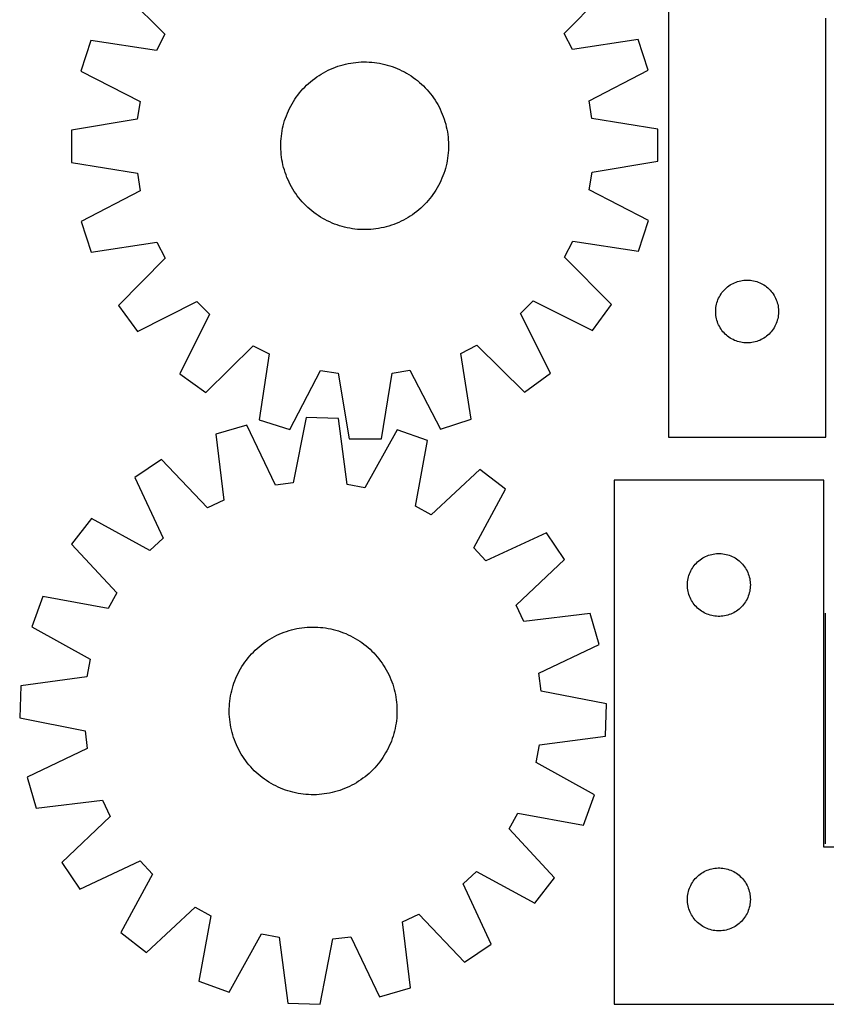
# Model space of a CAD drawing. Header units: millimetres. Extents: x 7 to 1493, y 7 to 2993.
# Tile 5 of 13: x 8 to 392, y 2116 to 2585. Entities that reach past the tile are written whole.
import ezdxf

# ---------------------------------------------------------------- set-up
doc = ezdxf.new("R2010")
doc.units = ezdxf.units.MM
doc.layers.add('COMMON', color=5, linetype='CONTINUOUS', true_color=0x0000ff)
doc.layers.add('CUT', color=7, linetype='CONTINUOUS', true_color=0x000000)

msp = doc.modelspace()

# ---------------------------------------------------------------- linework, layer by layer
at = {"layer": 'COMMON'}
msp.add_line((391.795867, 2302.201935), (391.795867, 2192.201935), dxfattribs=at)
at = {"layer": 'CUT'}
for p, q in [((317.001669, 2686.125511), (317.001669, 2386.125511)), ((54.320857, 2600.900353), (76.701536, 2578.359723)), ((267.254299, 2578.732553), (289.546602, 2601.360589)), ((392.001669, 2386.125511), (392.001669, 2586.125511)), ((271.16191, 2571.100388), (267.254299, 2578.732553)), ((41.414268, 2575.446752), (36.688357, 2560.804474)), ((72.82382, 2570.712325), (41.414268, 2575.446752)), ((76.701536, 2578.359723), (72.82382, 2570.712325)), ((302.552695, 2575.957688), (271.16191, 2571.100388)), ((307.335867, 2561.334015), (302.552695, 2575.957688)), ((162.97404, 2564.13799), (164.201958, 2564.404869)), ((164.201958, 2564.404869), (165.437653, 2564.633046)), ((165.437653, 2564.633046), (166.679905, 2564.822296)), ((166.679905, 2564.822296), (167.927489, 2564.972433)), ((167.927489, 2564.972433), (169.179173, 2565.083309)), ((169.179173, 2565.083309), (170.433723, 2565.154813)), ((170.433723, 2565.154813), (171.689899, 2565.186876)), ((171.689899, 2565.186876), (172.946463, 2565.179465)), ((172.946463, 2565.179465), (174.202173, 2565.132589)), ((174.202173, 2565.132589), (175.455792, 2565.046293)), ((175.455792, 2565.046293), (176.706081, 2564.920662)), ((176.706081, 2564.920662), (177.951808, 2564.75582)), ((177.951808, 2564.75582), (179.191742, 2564.551931)), ((179.191742, 2564.551931), (180.424659, 2564.309195)), ((36.688357, 2560.804474), (64.939085, 2546.283071)), ((151.383869, 2559.417069), (152.469219, 2560.050333)), ((152.469219, 2560.050333), (153.573924, 2560.649194)), ((153.573924, 2560.649194), (154.696894, 2561.213059)), ((154.696894, 2561.213059), (155.837022, 2561.741372)), ((155.837022, 2561.741372), (156.993182, 2562.233613)), ((156.993182, 2562.233613), (158.164234, 2562.689294)), ((158.164234, 2562.689294), (159.34902, 2563.107968)), ((159.34902, 2563.107968), (160.546373, 2563.489219)), ((160.546373, 2563.489219), (161.755111, 2563.832673)), ((161.755111, 2563.832673), (162.97404, 2564.13799)), ((180.424659, 2564.309195), (181.649344, 2564.027853)), ((181.649344, 2564.027853), (182.864588, 2563.70818)), ((182.864588, 2563.70818), (184.06919, 2563.350494)), ((184.06919, 2563.350494), (185.261963, 2562.955146)), ((185.261963, 2562.955146), (186.441729, 2562.522528)), ((186.441729, 2562.522528), (187.607325, 2562.053066)), ((187.607325, 2562.053066), (188.757598, 2561.547224)), ((188.757598, 2561.547224), (189.891416, 2561.0055)), ((189.891416, 2561.0055), (191.007658, 2560.428429)), ((191.007658, 2560.428429), (192.105223, 2559.816581)), ((192.105223, 2559.816581), (193.183028, 2559.170559)), ((279.14218, 2546.702175), (307.335867, 2561.334015)), ((145.336758, 2554.93229), (146.284221, 2555.757712)), ((146.284221, 2555.757712), (147.257143, 2556.552966)), ((147.257143, 2556.552966), (148.254565, 2557.317267)), ((148.254565, 2557.317267), (149.275502, 2558.049861)), ((149.275502, 2558.049861), (150.318947, 2558.750026)), ((150.318947, 2558.750026), (151.383869, 2559.417069)), ((193.183028, 2559.170559), (194.240008, 2558.491002)), ((194.240008, 2558.491002), (195.275122, 2557.778579)), ((195.275122, 2557.778579), (196.287348, 2557.033995)), ((196.287348, 2557.033995), (197.275686, 2556.257982)), ((197.275686, 2556.257982), (198.239161, 2555.451309)), ((198.239161, 2555.451309), (199.176823, 2554.61477)), ((140.237121, 2549.393834), (141.013133, 2550.382172)), ((141.013133, 2550.382172), (141.819807, 2551.345647)), ((141.819807, 2551.345647), (142.656346, 2552.283309)), ((142.656346, 2552.283309), (143.521925, 2553.194231)), ((143.521925, 2553.194231), (144.415689, 2554.077516)), ((144.415689, 2554.077516), (145.336758, 2554.93229)), ((199.176823, 2554.61477), (200.087745, 2553.749191)), ((200.087745, 2553.749191), (200.97103, 2552.855426)), ((200.97103, 2552.855426), (201.825804, 2551.934358)), ((201.825804, 2551.934358), (202.651226, 2550.986895)), ((202.651226, 2550.986895), (203.44648, 2550.013972)), ((64.939085, 2546.283071), (63.614334, 2537.811684)), ((137.454535, 2545.211709), (138.100556, 2546.289514)), ((138.100556, 2546.289514), (138.780113, 2547.346494)), ((138.780113, 2547.346494), (139.492536, 2548.381608)), ((139.492536, 2548.381608), (140.237121, 2549.393834)), ((203.44648, 2550.013972), (204.210781, 2549.01655)), ((204.210781, 2549.01655), (204.943375, 2547.995613)), ((204.943375, 2547.995613), (205.64354, 2546.952169)), ((205.64354, 2546.952169), (206.310583, 2545.887246)), ((206.310583, 2545.887246), (206.943847, 2544.801897)), ((280.50007, 2538.236036), (279.14218, 2546.702175)), ((135.218049, 2540.713811), (135.723892, 2541.864084)), ((135.723892, 2541.864084), (136.265616, 2542.997902)), ((136.265616, 2542.997902), (136.842687, 2544.114144)), ((136.842687, 2544.114144), (137.454535, 2545.211709)), ((206.943847, 2544.801897), (207.542708, 2543.697192)), ((207.542708, 2543.697192), (208.106573, 2542.574221)), ((208.106573, 2542.574221), (208.634886, 2541.434093)), ((208.634886, 2541.434093), (209.127127, 2540.277933)), ((63.614334, 2537.811684), (32.279057, 2532.608306)), ((133.562935, 2535.971074), (133.920622, 2537.175676)), ((133.920622, 2537.175676), (134.315969, 2538.368449)), ((134.315969, 2538.368449), (134.748587, 2539.548215)), ((134.748587, 2539.548215), (135.218049, 2540.713811)), ((209.127127, 2540.277933), (209.582808, 2539.106882)), ((209.582808, 2539.106882), (210.001482, 2537.922095)), ((210.001482, 2537.922095), (210.382733, 2536.724742)), ((210.382733, 2536.724742), (210.726187, 2535.516005)), ((311.855469, 2533.155317), (280.50007, 2538.236036)), ((32.279057, 2532.608306), (32.309161, 2517.222285)), ((132.515295, 2531.058294), (132.719184, 2532.298228)), ((132.719184, 2532.298228), (132.96192, 2533.531145)), ((132.96192, 2533.531145), (133.243263, 2534.75583)), ((133.243263, 2534.75583), (133.562935, 2535.971074)), ((210.726187, 2535.516005), (211.031504, 2534.297076)), ((211.031504, 2534.297076), (211.298383, 2533.069158)), ((211.298383, 2533.069158), (211.52656, 2531.833463)), ((211.52656, 2531.833463), (211.71581, 2530.59121)), ((311.885573, 2517.769296), (311.855469, 2533.155317)), ((132.09165, 2526.052949), (132.138527, 2527.308659)), ((132.138527, 2527.308659), (132.224823, 2528.562278)), ((132.224823, 2528.562278), (132.350454, 2529.812567)), ((132.350454, 2529.812567), (132.515295, 2531.058294)), ((211.71581, 2530.59121), (211.865947, 2529.343626)), ((211.865947, 2529.343626), (211.976823, 2528.091942)), ((211.976823, 2528.091942), (212.048327, 2526.837393)), ((212.048327, 2526.837393), (212.08039, 2525.581216)), ((132.08424, 2524.796385), (132.09165, 2526.052949)), ((132.116302, 2523.540209), (132.08424, 2524.796385)), ((132.187807, 2522.285659), (132.116302, 2523.540209)), ((132.298682, 2521.033975), (132.187807, 2522.285659)), ((212.026103, 2523.068942), (211.939807, 2521.815324)), ((212.072979, 2524.324653), (212.026103, 2523.068942)), ((212.08039, 2525.581216), (212.072979, 2524.324653)), ((132.448819, 2519.786391), (132.298682, 2521.033975)), ((132.63807, 2518.544139), (132.448819, 2519.786391)), ((132.866247, 2517.308444), (132.63807, 2518.544139)), ((211.445445, 2518.079374), (211.20271, 2516.846456)), ((211.649335, 2519.319308), (211.445445, 2518.079374)), ((211.814176, 2520.565034), (211.649335, 2519.319308)), ((211.939807, 2521.815324), (211.814176, 2520.565034)), ((280.550295, 2512.565918), (311.885573, 2517.769296)), ((32.309161, 2517.222285), (63.66456, 2512.141565)), ((133.133126, 2516.080526), (132.866247, 2517.308444)), ((133.438443, 2514.861597), (133.133126, 2516.080526)), ((133.781896, 2513.652859), (133.438443, 2514.861597)), ((134.163148, 2512.455506), (133.781896, 2513.652859)), ((210.244008, 2513.201925), (209.84866, 2512.009152)), ((210.601694, 2514.406528), (210.244008, 2513.201925)), ((210.921367, 2515.621771), (210.601694, 2514.406528)), ((211.20271, 2516.846456), (210.921367, 2515.621771)), ((63.66456, 2512.141565), (65.02245, 2503.675427)), ((134.581821, 2511.27072), (134.163148, 2512.455506)), ((135.037503, 2510.099668), (134.581821, 2511.27072)), ((135.529743, 2508.943508), (135.037503, 2510.099668)), ((136.058057, 2507.80338), (135.529743, 2508.943508)), ((208.440738, 2508.513517), (207.899014, 2507.3797)), ((208.94658, 2509.663791), (208.440738, 2508.513517)), ((209.416042, 2510.829386), (208.94658, 2509.663791)), ((209.84866, 2512.009152), (209.416042, 2510.829386)), ((279.225545, 2504.09453), (280.550295, 2512.565918)), ((65.02245, 2503.675427), (36.828762, 2489.043587)), ((136.621922, 2506.68041), (136.058057, 2507.80338)), ((137.220782, 2505.575705), (136.621922, 2506.68041)), ((137.854046, 2504.490355), (137.220782, 2505.575705)), ((138.52109, 2503.425433), (137.854046, 2504.490355)), ((139.221254, 2502.381988), (138.52109, 2503.425433)), ((206.064073, 2504.088088), (205.384516, 2503.031107)), ((206.710095, 2505.165893), (206.064073, 2504.088088)), ((207.321943, 2506.263458), (206.710095, 2505.165893)), ((207.899014, 2507.3797), (207.321943, 2506.263458)), ((307.476273, 2489.573128), (279.225545, 2504.09453)), ((139.953848, 2501.361051), (139.221254, 2502.381988)), ((140.71815, 2500.363629), (139.953848, 2501.361051)), ((141.513403, 2499.390707), (140.71815, 2500.363629)), ((142.338825, 2498.443244), (141.513403, 2499.390707)), ((202.344823, 2499.031954), (201.508284, 2498.094293)), ((203.151496, 2499.99543), (202.344823, 2499.031954)), ((203.927509, 2500.983768), (203.151496, 2499.99543)), ((204.672093, 2501.995993), (203.927509, 2500.983768)), ((205.384516, 2503.031107), (204.672093, 2501.995993)), ((143.1936, 2497.522175), (142.338825, 2498.443244)), ((144.076884, 2496.628411), (143.1936, 2497.522175)), ((144.987807, 2495.762832), (144.076884, 2496.628411)), ((145.925469, 2494.926293), (144.987807, 2495.762832)), ((146.888944, 2494.119619), (145.925469, 2494.926293)), ((147.877282, 2493.343607), (146.888944, 2494.119619)), ((197.880409, 2494.619889), (196.907486, 2493.824636)), ((198.827872, 2495.445311), (197.880409, 2494.619889)), ((199.74894, 2496.300086), (198.827872, 2495.445311)), ((200.642705, 2497.18337), (199.74894, 2496.300086)), ((201.508284, 2498.094293), (200.642705, 2497.18337)), ((148.889507, 2492.599022), (147.877282, 2493.343607)), ((149.924621, 2491.886599), (148.889507, 2492.599022)), ((150.981602, 2491.207042), (149.924621, 2491.886599)), ((152.059407, 2490.561021), (150.981602, 2491.207042)), ((153.156972, 2489.949173), (152.059407, 2490.561021)), ((154.273214, 2489.372102), (153.156972, 2489.949173)), ((155.407031, 2488.830378), (154.273214, 2489.372102)), ((190.590706, 2489.728408), (189.467735, 2489.164543)), ((191.695411, 2490.327268), (190.590706, 2489.728408)), ((192.78076, 2490.960532), (191.695411, 2490.327268)), ((193.845683, 2491.627576), (192.78076, 2490.960532)), ((194.889127, 2492.32774), (193.845683, 2491.627576)), ((195.910064, 2493.060334), (194.889127, 2492.32774)), ((196.907486, 2493.824636), (195.910064, 2493.060334)), ((302.750361, 2474.93085), (307.476273, 2489.573128)), ((36.828762, 2489.043587), (41.611935, 2474.419914)), ((156.557305, 2488.324535), (155.407031, 2488.830378)), ((157.7229, 2487.855073), (156.557305, 2488.324535)), ((158.902666, 2487.422455), (157.7229, 2487.855073)), ((160.095439, 2487.027108), (158.902666, 2487.422455)), ((161.300042, 2486.669421), (160.095439, 2487.027108)), ((162.515285, 2486.349749), (161.300042, 2486.669421)), ((163.73997, 2486.068406), (162.515285, 2486.349749)), ((164.972888, 2485.82567), (163.73997, 2486.068406)), ((166.212822, 2485.621781), (164.972888, 2485.82567)), ((167.458548, 2485.45694), (166.212822, 2485.621781)), ((168.708838, 2485.331309), (167.458548, 2485.45694)), ((169.962456, 2485.245013), (168.708838, 2485.331309)), ((171.218167, 2485.198136), (169.962456, 2485.245013)), ((172.47473, 2485.190726), (171.218167, 2485.198136)), ((173.730907, 2485.222788), (172.47473, 2485.190726)), ((174.985456, 2485.294293), (173.730907, 2485.222788)), ((176.23714, 2485.405168), (174.985456, 2485.294293)), ((177.484724, 2485.555305), (176.23714, 2485.405168)), ((178.726977, 2485.744556), (177.484724, 2485.555305)), ((179.962672, 2485.972733), (178.726977, 2485.744556)), ((181.19059, 2486.239612), (179.962672, 2485.972733)), ((182.409519, 2486.544929), (181.19059, 2486.239612)), ((183.618256, 2486.888382), (182.409519, 2486.544929)), ((184.815609, 2487.269634), (183.618256, 2486.888382)), ((186.000396, 2487.688307), (184.815609, 2487.269634)), ((187.171447, 2488.143989), (186.000396, 2487.688307)), ((188.327607, 2488.636229), (187.171447, 2488.143989)), ((189.467735, 2489.164543), (188.327607, 2488.636229)), ((41.611935, 2474.419914), (73.00272, 2479.277214)), ((73.00272, 2479.277214), (76.910331, 2471.645048)), ((267.463094, 2472.017878), (271.340809, 2479.665276)), ((271.340809, 2479.665276), (302.750361, 2474.93085)), ((76.910331, 2471.645048), (54.618028, 2449.017013)), ((289.843772, 2449.477249), (267.463094, 2472.017878)), ((352.959354, 2461.046009), (353.729487, 2461.105622)), ((353.729487, 2461.105622), (354.501669, 2461.125511)), ((354.501669, 2461.125511), (355.27385, 2461.105622)), ((355.27385, 2461.105622), (356.043984, 2461.046009)), ((343.493388, 2456.314611), (344.032506, 2456.867794)), ((344.032506, 2456.867794), (344.599387, 2457.39249)), ((344.599387, 2457.39249), (345.192527, 2457.887308)), ((345.192527, 2457.887308), (345.810352, 2458.350936)), ((345.810352, 2458.350936), (346.451226, 2458.782145)), ((346.451226, 2458.782145), (347.113448, 2459.17979)), ((347.113448, 2459.17979), (347.795262, 2459.542817)), ((347.795262, 2459.542817), (348.49486, 2459.870265)), ((348.49486, 2459.870265), (349.210387, 2460.161263)), ((349.210387, 2460.161263), (349.939946, 2460.415042)), ((349.939946, 2460.415042), (350.681602, 2460.630927)), ((350.681602, 2460.630927), (351.433388, 2460.808346)), ((351.433388, 2460.808346), (352.19331, 2460.94683)), ((352.19331, 2460.94683), (352.959354, 2461.046009)), ((356.043984, 2461.046009), (356.810027, 2460.94683)), ((356.810027, 2460.94683), (357.56995, 2460.808346)), ((357.56995, 2460.808346), (358.321736, 2460.630927)), ((358.321736, 2460.630927), (359.063391, 2460.415042)), ((359.063391, 2460.415042), (359.79295, 2460.161263)), ((359.79295, 2460.161263), (360.508477, 2459.870265)), ((360.508477, 2459.870265), (361.208076, 2459.542817)), ((361.208076, 2459.542817), (361.88989, 2459.17979)), ((361.88989, 2459.17979), (362.552112, 2458.782145)), ((362.552112, 2458.782145), (363.192985, 2458.350936)), ((363.192985, 2458.350936), (363.810811, 2457.887308)), ((363.810811, 2457.887308), (364.403951, 2457.39249)), ((364.403951, 2457.39249), (364.970831, 2456.867794)), ((364.970831, 2456.867794), (365.509949, 2456.314611)), ((340.33433, 2451.053647), (340.606809, 2451.77643)), ((340.606809, 2451.77643), (340.916135, 2452.484227)), ((340.916135, 2452.484227), (341.261487, 2453.175162)), ((341.261487, 2453.175162), (341.641949, 2453.847403)), ((341.641949, 2453.847403), (342.056514, 2454.499167)), ((342.056514, 2454.499167), (342.50408, 2455.128725)), ((342.50408, 2455.128725), (342.983462, 2455.734409)), ((342.983462, 2455.734409), (343.493388, 2456.314611)), ((365.509949, 2456.314611), (366.019875, 2455.734409)), ((366.019875, 2455.734409), (366.499257, 2455.128725)), ((366.499257, 2455.128725), (366.946824, 2454.499167)), ((366.946824, 2454.499167), (367.361388, 2453.847403)), ((367.361388, 2453.847403), (367.741851, 2453.175162)), ((367.741851, 2453.175162), (368.087203, 2452.484227)), ((368.087203, 2452.484227), (368.396528, 2451.77643)), ((368.396528, 2451.77643), (368.669007, 2451.053647)), ((54.618028, 2449.017013), (63.686058, 2436.587155)), ((63.686058, 2436.587155), (92.039481, 2450.907008)), ((92.039481, 2450.907008), (98.114309, 2444.855906)), ((246.364108, 2445.145967), (252.41521, 2451.220794)), ((252.41521, 2451.220794), (280.824451, 2437.012002)), ((280.824451, 2437.012002), (289.843772, 2449.477249)), ((339.506642, 2446.51173), (339.546406, 2447.283143)), ((339.546406, 2447.283143), (339.625829, 2448.051486)), ((339.625829, 2448.051486), (339.744699, 2448.814723)), ((339.744699, 2448.814723), (339.902703, 2449.570827)), ((339.902703, 2449.570827), (340.099421, 2450.317796)), ((340.099421, 2450.317796), (340.33433, 2451.053647)), ((368.669007, 2451.053647), (368.903917, 2450.317796)), ((368.903917, 2450.317796), (369.100634, 2449.570827)), ((369.100634, 2449.570827), (369.258638, 2448.814723)), ((369.258638, 2448.814723), (369.377509, 2448.051486)), ((369.377509, 2448.051486), (369.456932, 2447.283143)), ((369.456932, 2447.283143), (369.496696, 2446.51173)), ((98.114309, 2444.855906), (83.905516, 2416.446665)), ((260.68396, 2416.792544), (246.364108, 2445.145967)), ((339.506642, 2445.739292), (339.506642, 2446.51173)), ((339.546406, 2444.967879), (339.506642, 2445.739292)), ((339.625829, 2444.199536), (339.546406, 2444.967879)), ((339.744699, 2443.4363), (339.625829, 2444.199536)), ((339.902703, 2442.680195), (339.744699, 2443.4363)), ((340.099421, 2441.933227), (339.902703, 2442.680195)), ((369.100634, 2442.680195), (368.903917, 2441.933227)), ((369.258638, 2443.4363), (369.100634, 2442.680195)), ((369.377509, 2444.199536), (369.258638, 2443.4363)), ((369.456932, 2444.967879), (369.377509, 2444.199536)), ((369.496696, 2445.739292), (369.456932, 2444.967879)), ((369.496696, 2446.51173), (369.496696, 2445.739292)), ((340.33433, 2441.197375), (340.099421, 2441.933227)), ((340.606809, 2440.474593), (340.33433, 2441.197375)), ((340.916135, 2439.766795), (340.606809, 2440.474593)), ((341.261487, 2439.07586), (340.916135, 2439.766795)), ((341.641949, 2438.403619), (341.261487, 2439.07586)), ((342.056514, 2437.751855), (341.641949, 2438.403619)), ((342.50408, 2437.122297), (342.056514, 2437.751855)), ((366.946824, 2437.751855), (366.499257, 2437.122297)), ((367.361388, 2438.403619), (366.946824, 2437.751855)), ((367.741851, 2439.07586), (367.361388, 2438.403619)), ((368.087203, 2439.766795), (367.741851, 2439.07586)), ((368.396528, 2440.474593), (368.087203, 2439.766795)), ((368.669007, 2441.197375), (368.396528, 2440.474593)), ((368.903917, 2441.933227), (368.669007, 2441.197375)), ((342.983462, 2436.516613), (342.50408, 2437.122297)), ((343.493388, 2435.936411), (342.983462, 2436.516613)), ((344.032506, 2435.383228), (343.493388, 2435.936411)), ((344.599387, 2434.858532), (344.032506, 2435.383228)), ((345.192527, 2434.363714), (344.599387, 2434.858532)), ((345.810352, 2433.900086), (345.192527, 2434.363714)), ((346.451226, 2433.468878), (345.810352, 2433.900086)), ((347.113448, 2433.071233), (346.451226, 2433.468878)), ((347.795262, 2432.708205), (347.113448, 2433.071233)), ((361.88989, 2433.071233), (361.208076, 2432.708205)), ((362.552112, 2433.468878), (361.88989, 2433.071233)), ((363.192985, 2433.900086), (362.552112, 2433.468878)), ((363.810811, 2434.363714), (363.192985, 2433.900086)), ((364.403951, 2434.858532), (363.810811, 2434.363714)), ((364.970831, 2435.383228), (364.403951, 2434.858532)), ((365.509949, 2435.936411), (364.970831, 2435.383228)), ((366.019875, 2436.516613), (365.509949, 2435.936411)), ((366.499257, 2437.122297), (366.019875, 2436.516613)), ((96.370763, 2407.427343), (118.911392, 2429.808022)), ((118.911392, 2429.808022), (126.55879, 2425.930306)), ((217.993902, 2426.109206), (225.626067, 2430.016817)), ((225.626067, 2430.016817), (248.254103, 2407.724514)), ((348.49486, 2432.380758), (347.795262, 2432.708205)), ((349.210387, 2432.089759), (348.49486, 2432.380758)), ((349.939946, 2431.83598), (349.210387, 2432.089759)), ((350.681602, 2431.620095), (349.939946, 2431.83598)), ((351.433388, 2431.442676), (350.681602, 2431.620095)), ((352.19331, 2431.304193), (351.433388, 2431.442676)), ((352.959354, 2431.205013), (352.19331, 2431.304193)), ((353.729487, 2431.1454), (352.959354, 2431.205013)), ((354.501669, 2431.125511), (353.729487, 2431.1454)), ((355.27385, 2431.1454), (354.501669, 2431.125511)), ((356.043984, 2431.205013), (355.27385, 2431.1454)), ((356.810027, 2431.304193), (356.043984, 2431.205013)), ((357.56995, 2431.442676), (356.810027, 2431.304193)), ((358.321736, 2431.620095), (357.56995, 2431.442676)), ((359.063391, 2431.83598), (358.321736, 2431.620095)), ((359.79295, 2432.089759), (359.063391, 2431.83598)), ((360.508477, 2432.380758), (359.79295, 2432.089759)), ((361.208076, 2432.708205), (360.508477, 2432.380758)), ((126.55879, 2425.930306), (121.824364, 2394.520754)), ((222.851202, 2394.718421), (217.993902, 2426.109206)), ((83.905516, 2416.446665), (96.370763, 2407.427343)), ((136.466642, 2389.794843), (150.988044, 2418.045571)), ((150.988044, 2418.045571), (159.459432, 2416.72082)), ((159.459432, 2416.72082), (164.66281, 2385.385543)), ((180.048831, 2385.415647), (185.12955, 2416.771046)), ((185.12955, 2416.771046), (193.595689, 2418.128936)), ((193.595689, 2418.128936), (208.227529, 2389.935248)), ((248.254103, 2407.724514), (260.68396, 2416.792544)), ((144.152378, 2395.585815), (138.040257, 2364.415048)), ((159.531021, 2395.10844), (144.152378, 2395.585815)), ((115.839945, 2391.998065), (101.066469, 2387.699813)), ((129.533938, 2363.337128), (115.839945, 2391.998065)), ((121.824364, 2394.520754), (136.466642, 2389.794843)), ((163.698066, 2363.618593), (159.531021, 2395.10844)), ((208.227529, 2389.935248), (222.851202, 2394.718421)), ((101.066469, 2387.699813), (104.885794, 2356.165903)), ((187.566421, 2389.771571), (172.121152, 2362.015159)), ((202.044863, 2384.565298), (187.566421, 2389.771571)), ((317.001669, 2386.125511), (392.001669, 2386.125511)), ((164.66281, 2385.385543), (180.048831, 2385.415647)), ((196.27706, 2353.328986), (202.044863, 2384.565298)), ((75.248421, 2375.538637), (62.526244, 2366.885502)), ((97.1289, 2352.512143), (75.248421, 2375.538637)), ((227.058929, 2370.826219), (203.792402, 2349.201153)), ((239.219919, 2361.400675), (227.058929, 2370.826219)), ((62.526244, 2366.885502), (75.903151, 2338.075207)), ((138.040257, 2364.415048), (129.533938, 2363.337128)), ((172.121152, 2362.015159), (163.698066, 2363.618593)), ((391.045867, 2365.701934), (291.045867, 2365.701934)), ((291.045867, 2365.701934), (291.045867, 2115.701934)), ((391.045867, 2190.701934), (391.045867, 2365.701934)), ((224.081861, 2333.475525), (239.219919, 2361.400675)), ((104.885794, 2356.165903), (97.1289, 2352.512143)), ((203.792402, 2349.201153), (196.27706, 2353.328986)), ((41.729831, 2347.34132), (32.304287, 2335.18033)), ((69.654981, 2332.203262), (41.729831, 2347.34132)), ((258.764101, 2340.604262), (229.953806, 2327.227355)), ((267.417235, 2327.882084), (258.764101, 2340.604262)), ((32.304287, 2335.18033), (53.929353, 2311.913803)), ((75.903151, 2338.075207), (69.654981, 2332.203262)), ((229.953806, 2327.227355), (224.081861, 2333.475525)), ((334.687151, 2329.287468), (335.394949, 2329.596793)), ((335.394949, 2329.596793), (336.117731, 2329.869272)), ((336.117731, 2329.869272), (336.853583, 2330.104182)), ((336.853583, 2330.104182), (337.600551, 2330.3009)), ((337.600551, 2330.3009), (338.356656, 2330.458903)), ((338.356656, 2330.458903), (339.119892, 2330.577774)), ((339.119892, 2330.577774), (339.888235, 2330.657197)), ((339.888235, 2330.657197), (340.659648, 2330.696961)), ((340.659648, 2330.696961), (341.432086, 2330.696961)), ((341.432086, 2330.696961), (342.203499, 2330.657197)), ((342.203499, 2330.657197), (342.971842, 2330.577774)), ((342.971842, 2330.577774), (343.735079, 2330.458903)), ((343.735079, 2330.458903), (344.491183, 2330.3009)), ((344.491183, 2330.3009), (345.238152, 2330.104182)), ((345.238152, 2330.104182), (345.974003, 2329.869272)), ((345.974003, 2329.869272), (346.696786, 2329.596793)), ((346.696786, 2329.596793), (347.404583, 2329.287468)), ((244.390741, 2306.001606), (267.417235, 2327.882084)), ((328.820442, 2324.39325), (329.28407, 2325.011076)), ((329.28407, 2325.011076), (329.778888, 2325.604216)), ((329.778888, 2325.604216), (330.303584, 2326.171096)), ((330.303584, 2326.171096), (330.856767, 2326.710214)), ((330.856767, 2326.710214), (331.436969, 2327.220141)), ((331.436969, 2327.220141), (332.042653, 2327.699523)), ((332.042653, 2327.699523), (332.672211, 2328.147089)), ((332.672211, 2328.147089), (333.323975, 2328.561653)), ((333.323975, 2328.561653), (333.996216, 2328.942116)), ((333.996216, 2328.942116), (334.687151, 2329.287468)), ((347.404583, 2329.287468), (348.095518, 2328.942116)), ((348.095518, 2328.942116), (348.767759, 2328.561653)), ((348.767759, 2328.561653), (349.419523, 2328.147089)), ((349.419523, 2328.147089), (350.049081, 2327.699523)), ((350.049081, 2327.699523), (350.654765, 2327.220141)), ((350.654765, 2327.220141), (351.234967, 2326.710214)), ((351.234967, 2326.710214), (351.78815, 2326.171096)), ((351.78815, 2326.171096), (352.312846, 2325.604216)), ((352.312846, 2325.604216), (352.807664, 2325.011076)), ((352.807664, 2325.011076), (353.271292, 2324.39325)), ((326.540451, 2319.522001), (326.756336, 2320.263656)), ((326.756336, 2320.263656), (327.010115, 2320.993215)), ((327.010115, 2320.993215), (327.301114, 2321.708743)), ((327.301114, 2321.708743), (327.628561, 2322.408341)), ((327.628561, 2322.408341), (327.991589, 2323.090155)), ((327.991589, 2323.090155), (328.389234, 2323.752377)), ((328.389234, 2323.752377), (328.820442, 2324.39325)), ((353.271292, 2324.39325), (353.702501, 2323.752377)), ((353.702501, 2323.752377), (354.100146, 2323.090155)), ((354.100146, 2323.090155), (354.463173, 2322.408341)), ((354.463173, 2322.408341), (354.790621, 2321.708743)), ((354.790621, 2321.708743), (355.081619, 2320.993215)), ((355.081619, 2320.993215), (355.335398, 2320.263656)), ((355.335398, 2320.263656), (355.551283, 2319.522001)), ((326.045867, 2315.701934), (326.065756, 2316.474115)), ((326.065756, 2314.929753), (326.045867, 2315.701934)), ((326.065756, 2316.474115), (326.125369, 2317.244249)), ((326.125369, 2317.244249), (326.224549, 2318.010293)), ((326.224549, 2318.010293), (326.363032, 2318.770215)), ((326.363032, 2318.770215), (326.540451, 2319.522001)), ((355.551283, 2319.522001), (355.728702, 2318.770215)), ((355.728702, 2318.770215), (355.867186, 2318.010293)), ((355.867186, 2318.010293), (355.966365, 2317.244249)), ((355.966365, 2317.244249), (356.025979, 2316.474115)), ((356.025979, 2316.474115), (356.045867, 2315.701934)), ((356.045867, 2315.701934), (356.025979, 2314.929753)), ((53.929353, 2311.913803), (49.80152, 2304.398461)), ((326.125369, 2314.159619), (326.065756, 2314.929753)), ((326.224549, 2313.393575), (326.125369, 2314.159619)), ((326.363032, 2312.633653), (326.224549, 2313.393575)), ((326.540451, 2311.881867), (326.363032, 2312.633653)), ((326.756336, 2311.140211), (326.540451, 2311.881867)), ((327.010115, 2310.410653), (326.756336, 2311.140211)), ((355.335398, 2311.140211), (355.081619, 2310.410653)), ((355.551283, 2311.881867), (355.335398, 2311.140211)), ((355.728702, 2312.633653), (355.551283, 2311.881867)), ((355.867186, 2313.393575), (355.728702, 2312.633653)), ((355.966365, 2314.159619), (355.867186, 2313.393575)), ((356.025979, 2314.929753), (355.966365, 2314.159619)), ((18.565208, 2310.166264), (13.358935, 2295.687822)), ((49.80152, 2304.398461), (18.565208, 2310.166264)), ((327.301114, 2309.695125), (327.010115, 2310.410653)), ((327.628561, 2308.995527), (327.301114, 2309.695125)), ((327.991589, 2308.313713), (327.628561, 2308.995527)), ((328.389234, 2307.651491), (327.991589, 2308.313713)), ((328.820442, 2307.010617), (328.389234, 2307.651491)), ((329.28407, 2306.392792), (328.820442, 2307.010617)), ((329.778888, 2305.799652), (329.28407, 2306.392792)), ((352.807664, 2306.392792), (352.312846, 2305.799652)), ((353.271292, 2307.010617), (352.807664, 2306.392792)), ((353.702501, 2307.651491), (353.271292, 2307.010617)), ((354.100146, 2308.313713), (353.702501, 2307.651491)), ((354.463173, 2308.995527), (354.100146, 2308.313713)), ((354.790621, 2309.695125), (354.463173, 2308.995527)), ((355.081619, 2310.410653), (354.790621, 2309.695125)), ((248.044502, 2298.244712), (244.390741, 2306.001606)), ((279.578412, 2302.064037), (248.044502, 2298.244712)), ((283.876663, 2287.290561), (279.578412, 2302.064037)), ((330.303584, 2305.232772), (329.778888, 2305.799652)), ((330.856767, 2304.693653), (330.303584, 2305.232772)), ((331.436969, 2304.183727), (330.856767, 2304.693653)), ((332.042653, 2303.704345), (331.436969, 2304.183727)), ((332.672211, 2303.256779), (332.042653, 2303.704345)), ((333.323975, 2302.842215), (332.672211, 2303.256779)), ((333.996216, 2302.461752), (333.323975, 2302.842215)), ((334.687151, 2302.1164), (333.996216, 2302.461752)), ((335.394949, 2301.807074), (334.687151, 2302.1164)), ((336.117731, 2301.534596), (335.394949, 2301.807074)), ((336.853583, 2301.299686), (336.117731, 2301.534596)), ((345.974003, 2301.534596), (345.238152, 2301.299686)), ((346.696786, 2301.807074), (345.974003, 2301.534596)), ((347.404583, 2302.1164), (346.696786, 2301.807074)), ((348.095518, 2302.461752), (347.404583, 2302.1164)), ((348.767759, 2302.842215), (348.095518, 2302.461752)), ((349.419523, 2303.256779), (348.767759, 2302.842215)), ((350.049081, 2303.704345), (349.419523, 2303.256779)), ((350.654765, 2304.183727), (350.049081, 2303.704345)), ((351.234967, 2304.693653), (350.654765, 2304.183727)), ((351.78815, 2305.232772), (351.234967, 2304.693653)), ((352.312846, 2305.799652), (351.78815, 2305.232772)), ((337.600551, 2301.102968), (336.853583, 2301.299686)), ((338.356656, 2300.944965), (337.600551, 2301.102968)), ((339.119892, 2300.826094), (338.356656, 2300.944965)), ((339.888235, 2300.746671), (339.119892, 2300.826094)), ((340.659648, 2300.706907), (339.888235, 2300.746671)), ((341.432086, 2300.706907), (340.659648, 2300.706907)), ((342.203499, 2300.746671), (341.432086, 2300.706907)), ((342.971842, 2300.826094), (342.203499, 2300.746671)), ((343.735079, 2300.944965), (342.971842, 2300.826094)), ((344.491183, 2301.102968), (343.735079, 2300.944965)), ((345.238152, 2301.299686), (344.491183, 2301.102968)), ((13.358935, 2295.687822), (41.115347, 2280.242553)), ((130.175788, 2291.677499), (131.316745, 2292.204019)), ((131.316745, 2292.204019), (132.473678, 2292.694442)), ((132.473678, 2292.694442), (133.645444, 2293.148282)), ((133.645444, 2293.148282), (134.830887, 2293.565092)), ((134.830887, 2293.565092), (136.028838, 2293.944461)), ((136.028838, 2293.944461), (137.238114, 2294.286014)), ((137.238114, 2294.286014), (138.457522, 2294.589414)), ((138.457522, 2294.589414), (139.685858, 2294.854362)), ((139.685858, 2294.854362), (140.92191, 2295.080596)), ((140.92191, 2295.080596), (142.164458, 2295.267893)), ((142.164458, 2295.267893), (143.412277, 2295.416069)), ((143.412277, 2295.416069), (144.664134, 2295.524976)), ((144.664134, 2295.524976), (145.918794, 2295.594508)), ((145.918794, 2295.594508), (147.175019, 2295.624596)), ((147.175019, 2295.624596), (148.431569, 2295.61521)), ((148.431569, 2295.61521), (149.687205, 2295.56636)), ((149.687205, 2295.56636), (150.940686, 2295.478093)), ((150.940686, 2295.478093), (152.190777, 2295.350496)), ((152.190777, 2295.350496), (153.436242, 2295.183697)), ((153.436242, 2295.183697), (154.675854, 2294.977859)), ((154.675854, 2294.977859), (155.908389, 2294.733185)), ((155.908389, 2294.733185), (157.13263, 2294.449917)), ((157.13263, 2294.449917), (158.347369, 2294.128334)), ((158.347369, 2294.128334), (159.551408, 2293.768755)), ((159.551408, 2293.768755), (160.743558, 2293.371533)), ((160.743558, 2293.371533), (161.922642, 2292.93706)), ((161.922642, 2292.93706), (163.087498, 2292.465766)), ((163.087498, 2292.465766), (164.236975, 2291.958116)), ((122.72872, 2287.029108), (123.727342, 2287.79184)), ((123.727342, 2287.79184), (124.74943, 2288.522829)), ((124.74943, 2288.522829), (125.793974, 2289.221352)), ((125.793974, 2289.221352), (126.859944, 2289.88672)), ((126.859944, 2289.88672), (127.946287, 2290.518277)), ((127.946287, 2290.518277), (129.051932, 2291.1154)), ((129.051932, 2291.1154), (130.175788, 2291.677499)), ((164.236975, 2291.958116), (165.36994, 2291.41461)), ((165.36994, 2291.41461), (166.485273, 2290.835785)), ((166.485273, 2290.835785), (167.581875, 2290.222212)), ((167.581875, 2290.222212), (168.658663, 2289.574497)), ((168.658663, 2289.574497), (169.714574, 2288.893279)), ((169.714574, 2288.893279), (170.748567, 2288.17923)), ((170.748567, 2288.17923), (171.75962, 2287.433055)), ((171.75962, 2287.433055), (172.746737, 2286.65549)), ((255.215726, 2273.596568), (283.876663, 2287.290561)), ((117.283203, 2281.830344), (118.121216, 2282.766689)), ((118.121216, 2282.766689), (118.988226, 2283.67625)), ((118.988226, 2283.67625), (119.883378, 2284.558128)), ((119.883378, 2284.558128), (120.805789, 2285.411454)), ((120.805789, 2285.411454), (121.754548, 2286.235385)), ((121.754548, 2286.235385), (122.72872, 2287.029108)), ((172.746737, 2286.65549), (173.708943, 2285.847302)), ((173.708943, 2285.847302), (174.645288, 2285.00929)), ((174.645288, 2285.00929), (175.554849, 2284.14228)), ((175.554849, 2284.14228), (176.436727, 2283.247128)), ((176.436727, 2283.247128), (177.290053, 2282.324717)), ((41.115347, 2280.242553), (39.511913, 2271.819467)), ((114.237227, 2277.835975), (114.951276, 2278.869968)), ((114.951276, 2278.869968), (115.697451, 2279.881021)), ((115.697451, 2279.881021), (116.475016, 2280.868138)), ((116.475016, 2280.868138), (117.283203, 2281.830344)), ((177.290053, 2282.324717), (178.113984, 2281.375958)), ((178.113984, 2281.375958), (178.907707, 2280.401786)), ((178.907707, 2280.401786), (179.670439, 2279.403164)), ((179.670439, 2279.403164), (180.401427, 2278.381076)), ((180.401427, 2278.381076), (181.09995, 2277.336532)), ((111.17239, 2272.358377), (111.715896, 2273.491341)), ((111.715896, 2273.491341), (112.294721, 2274.606674)), ((112.294721, 2274.606674), (112.908294, 2275.703276)), ((112.908294, 2275.703276), (113.556009, 2276.780064)), ((113.556009, 2276.780064), (114.237227, 2277.835975)), ((181.09995, 2277.336532), (181.765319, 2276.270562)), ((181.765319, 2276.270562), (182.396876, 2275.184219)), ((182.396876, 2275.184219), (182.993999, 2274.078574)), ((182.993999, 2274.078574), (183.556098, 2272.954718)), ((256.293647, 2265.090249), (255.215726, 2273.596568)), ((39.511913, 2271.819467), (8.022066, 2267.652422)), ((109.361751, 2267.672809), (109.758973, 2268.864959)), ((109.758973, 2268.864959), (110.193446, 2270.044044)), ((110.193446, 2270.044044), (110.66474, 2271.208899)), ((110.66474, 2271.208899), (111.17239, 2272.358377)), ((183.556098, 2272.954718), (184.082618, 2271.813761)), ((184.082618, 2271.813761), (184.57304, 2270.656828)), ((184.57304, 2270.656828), (185.026881, 2269.485062)), ((185.026881, 2269.485062), (185.443691, 2268.299619)), ((8.022066, 2267.652422), (7.544691, 2252.273779)), ((108.152647, 2262.797255), (108.397321, 2264.02979)), ((108.397321, 2264.02979), (108.680589, 2265.254031)), ((108.680589, 2265.254031), (109.002172, 2266.46877)), ((109.002172, 2266.46877), (109.361751, 2267.672809)), ((185.443691, 2268.299619), (185.823059, 2267.101668)), ((185.823059, 2267.101668), (186.164612, 2265.892392)), ((186.164612, 2265.892392), (186.468013, 2264.672984)), ((186.468013, 2264.672984), (186.732961, 2263.444648)), ((287.464414, 2258.978128), (256.293647, 2265.090249)), ((107.652413, 2259.062088), (107.78001, 2260.312178)), ((107.78001, 2260.312178), (107.946809, 2261.557644)), ((107.946809, 2261.557644), (108.152647, 2262.797255)), ((186.732961, 2263.444648), (186.959195, 2262.208596)), ((186.959195, 2262.208596), (187.146492, 2260.966048)), ((187.146492, 2260.966048), (187.294668, 2259.718229)), ((187.294668, 2259.718229), (187.403575, 2258.466372)), ((107.50591, 2255.29642), (107.515296, 2256.552971)), ((107.535998, 2254.040195), (107.50591, 2255.29642)), ((107.515296, 2256.552971), (107.564146, 2257.808606)), ((107.564146, 2257.808606), (107.652413, 2259.062088)), ((187.403575, 2258.466372), (187.473107, 2257.211712)), ((187.493809, 2254.698937), (187.444958, 2253.443301)), ((187.473107, 2257.211712), (187.503195, 2255.955487)), ((187.503195, 2255.955487), (187.493809, 2254.698937)), ((286.987039, 2243.599485), (287.464414, 2258.978128)), ((7.544691, 2252.273779), (38.715458, 2246.161658)), ((107.60553, 2252.785535), (107.535998, 2254.040195)), ((107.714437, 2251.533678), (107.60553, 2252.785535)), ((107.862613, 2250.28586), (107.714437, 2251.533678)), ((108.04991, 2249.043311), (107.862613, 2250.28586)), ((187.229095, 2250.939729), (187.062296, 2249.694264)), ((187.356691, 2252.18982), (187.229095, 2250.939729)), ((187.444958, 2253.443301), (187.356691, 2252.18982)), ((38.715458, 2246.161658), (39.793378, 2237.65534)), ((108.276144, 2247.807259), (108.04991, 2249.043311)), ((108.541092, 2246.578923), (108.276144, 2247.807259)), ((108.844492, 2245.359515), (108.541092, 2246.578923)), ((109.186045, 2244.150239), (108.844492, 2245.359515)), ((186.328516, 2245.997876), (186.006933, 2244.783137)), ((186.611784, 2247.222117), (186.328516, 2245.997876)), ((186.856457, 2248.454652), (186.611784, 2247.222117)), ((187.062296, 2249.694264), (186.856457, 2248.454652)), ((109.565414, 2242.952288), (109.186045, 2244.150239)), ((109.982224, 2241.766845), (109.565414, 2242.952288)), ((110.436064, 2240.595079), (109.982224, 2241.766845)), ((110.926487, 2239.438146), (110.436064, 2240.595079)), ((184.815659, 2241.207864), (184.344365, 2240.043008)), ((185.250131, 2242.386948), (184.815659, 2241.207864)), ((185.647353, 2243.579098), (185.250131, 2242.386948)), ((186.006933, 2244.783137), (185.647353, 2243.579098)), ((255.497192, 2239.43244), (286.987039, 2243.599485)), ((39.793378, 2237.65534), (11.132441, 2223.961346)), ((111.453007, 2238.297189), (110.926487, 2239.438146)), ((112.015106, 2237.173334), (111.453007, 2238.297189)), ((112.612229, 2236.067688), (112.015106, 2237.173334)), ((113.243786, 2234.981345), (112.612229, 2236.067688)), ((182.714384, 2236.645233), (182.100811, 2235.548631)), ((183.293209, 2237.760566), (182.714384, 2236.645233)), ((183.836715, 2238.893531), (183.293209, 2237.760566)), ((184.344365, 2240.043008), (183.836715, 2238.893531)), ((253.893758, 2231.009354), (255.497192, 2239.43244)), ((113.909154, 2233.915375), (113.243786, 2234.981345)), ((114.607677, 2232.870831), (113.909154, 2233.915375)), ((115.338666, 2231.848743), (114.607677, 2232.870831)), ((116.101398, 2230.850121), (115.338666, 2231.848743)), ((179.311654, 2231.370886), (178.534089, 2230.383769)), ((180.057829, 2232.381939), (179.311654, 2231.370886)), ((180.771878, 2233.415932), (180.057829, 2232.381939)), ((181.453096, 2234.471843), (180.771878, 2233.415932)), ((182.100811, 2235.548631), (181.453096, 2234.471843)), ((281.65017, 2215.564085), (253.893758, 2231.009354)), ((116.895121, 2229.875949), (116.101398, 2230.850121)), ((117.719052, 2228.92719), (116.895121, 2229.875949)), ((118.572378, 2228.004779), (117.719052, 2228.92719)), ((119.454256, 2227.109627), (118.572378, 2228.004779)), ((120.363817, 2226.242617), (119.454256, 2227.109627)), ((121.300162, 2225.404605), (120.363817, 2226.242617)), ((175.125727, 2226.693779), (174.203316, 2225.840453)), ((176.020879, 2227.575657), (175.125727, 2226.693779)), ((176.887889, 2228.485218), (176.020879, 2227.575657)), ((177.725901, 2229.421563), (176.887889, 2228.485218)), ((178.534089, 2230.383769), (177.725901, 2229.421563)), ((11.132441, 2223.961346), (15.430693, 2209.187871)), ((122.262368, 2224.596417), (121.300162, 2225.404605)), ((123.249485, 2223.818852), (122.262368, 2224.596417)), ((124.260538, 2223.072677), (123.249485, 2223.818852)), ((125.294531, 2222.358628), (124.260538, 2223.072677)), ((126.350442, 2221.67741), (125.294531, 2222.358628)), ((127.42723, 2221.029695), (126.350442, 2221.67741)), ((169.215131, 2222.030555), (168.149161, 2221.365187)), ((170.259675, 2222.729079), (169.215131, 2222.030555)), ((171.281763, 2223.460067), (170.259675, 2222.729079)), ((172.280385, 2224.222799), (171.281763, 2223.460067)), ((173.254556, 2225.016522), (172.280385, 2224.222799)), ((174.203316, 2225.840453), (173.254556, 2225.016522)), ((128.523832, 2220.416122), (127.42723, 2221.029695)), ((129.639165, 2219.837297), (128.523832, 2220.416122)), ((130.772129, 2219.293791), (129.639165, 2219.837297)), ((131.921607, 2218.786141), (130.772129, 2219.293791)), ((133.086462, 2218.314847), (131.921607, 2218.786141)), ((134.265547, 2217.880375), (133.086462, 2218.314847)), ((135.457697, 2217.483153), (134.265547, 2217.880375)), ((136.661736, 2217.123573), (135.457697, 2217.483153)), ((137.876475, 2216.80199), (136.661736, 2217.123573)), ((157.770991, 2216.965894), (156.551583, 2216.662493)), ((158.980267, 2217.307447), (157.770991, 2216.965894)), ((160.178217, 2217.686815), (158.980267, 2217.307447)), ((161.363661, 2218.103625), (160.178217, 2217.686815)), ((162.535427, 2218.557466), (161.363661, 2218.103625)), ((163.69236, 2219.047888), (162.535427, 2218.557466)), ((164.833317, 2219.574408), (163.69236, 2219.047888)), ((165.957172, 2220.136507), (164.833317, 2219.574408)), ((167.062818, 2220.73363), (165.957172, 2220.136507)), ((168.149161, 2221.365187), (167.062818, 2220.73363)), ((15.430693, 2209.187871), (46.964603, 2213.007195)), ((46.964603, 2213.007195), (50.618363, 2205.250301)), ((139.100716, 2216.518722), (137.876475, 2216.80199)), ((140.333251, 2216.274049), (139.100716, 2216.518722)), ((141.572862, 2216.06821), (140.333251, 2216.274049)), ((142.818328, 2215.901411), (141.572862, 2216.06821)), ((144.068418, 2215.773815), (142.818328, 2215.901411)), ((145.3219, 2215.685548), (144.068418, 2215.773815)), ((146.577535, 2215.636697), (145.3219, 2215.685548)), ((147.834086, 2215.627311), (146.577535, 2215.636697)), ((149.090311, 2215.657399), (147.834086, 2215.627311)), ((150.344971, 2215.726931), (149.090311, 2215.657399)), ((151.596828, 2215.835838), (150.344971, 2215.726931)), ((152.844646, 2215.984014), (151.596828, 2215.835838)), ((154.087195, 2216.171311), (152.844646, 2215.984014)), ((155.323247, 2216.397545), (154.087195, 2216.171311)), ((156.551583, 2216.662493), (155.323247, 2216.397545)), ((276.443897, 2201.085643), (281.65017, 2215.564085)), ((50.618363, 2205.250301), (27.591869, 2183.369823)), ((241.079752, 2199.338104), (245.207585, 2206.853446)), ((245.207585, 2206.853446), (276.443897, 2201.085643)), ((262.704818, 2176.071577), (241.079752, 2199.338104)), ((591.045867, 2190.701934), (391.045867, 2190.701934)), ((36.245004, 2170.647645), (65.055299, 2184.024552)), ((65.055299, 2184.024552), (70.927244, 2177.776382)), ((27.591869, 2183.369823), (36.245004, 2170.647645)), ((333.996216, 2178.942116), (334.687151, 2179.287468)), ((334.687151, 2179.287468), (335.394949, 2179.596793)), ((335.394949, 2179.596793), (336.117731, 2179.869272)), ((336.117731, 2179.869272), (336.853583, 2180.104182)), ((336.853583, 2180.104182), (337.600551, 2180.3009)), ((337.600551, 2180.3009), (338.356656, 2180.458903)), ((338.356656, 2180.458903), (339.119892, 2180.577774)), ((339.119892, 2180.577774), (339.888235, 2180.657197)), ((339.888235, 2180.657197), (340.659648, 2180.696961)), ((340.659648, 2180.696961), (341.432086, 2180.696961)), ((341.432086, 2180.696961), (342.203499, 2180.657197)), ((342.203499, 2180.657197), (342.971842, 2180.577774)), ((342.971842, 2180.577774), (343.735079, 2180.458903)), ((343.735079, 2180.458903), (344.491183, 2180.3009)), ((344.491183, 2180.3009), (345.238152, 2180.104182)), ((345.238152, 2180.104182), (345.974003, 2179.869272)), ((345.974003, 2179.869272), (346.696786, 2179.596793)), ((346.696786, 2179.596793), (347.404583, 2179.287468)), ((347.404583, 2179.287468), (348.095518, 2178.942116)), ((70.927244, 2177.776382), (55.789186, 2149.851233)), ((219.105954, 2173.1767), (225.354124, 2179.048645)), ((225.354124, 2179.048645), (253.279273, 2163.910587)), ((253.279273, 2163.910587), (262.704818, 2176.071577)), ((328.820442, 2174.39325), (329.28407, 2175.011076)), ((329.28407, 2175.011076), (329.778888, 2175.604216)), ((329.778888, 2175.604216), (330.303584, 2176.171096)), ((330.303584, 2176.171096), (330.856767, 2176.710214)), ((330.856767, 2176.710214), (331.436969, 2177.220141)), ((331.436969, 2177.220141), (332.042653, 2177.699523)), ((332.042653, 2177.699523), (332.672211, 2178.147089)), ((332.672211, 2178.147089), (333.323975, 2178.561653)), ((333.323975, 2178.561653), (333.996216, 2178.942116)), ((348.095518, 2178.942116), (348.767759, 2178.561653)), ((348.767759, 2178.561653), (349.419523, 2178.147089)), ((349.419523, 2178.147089), (350.049081, 2177.699523)), ((350.049081, 2177.699523), (350.654765, 2177.220141)), ((350.654765, 2177.220141), (351.234967, 2176.710214)), ((351.234967, 2176.710214), (351.78815, 2176.171096)), ((351.78815, 2176.171096), (352.312846, 2175.604216)), ((352.312846, 2175.604216), (352.807664, 2175.011076)), ((352.807664, 2175.011076), (353.271292, 2174.39325)), ((232.482861, 2144.366405), (219.105954, 2173.1767)), ((326.540451, 2169.522001), (326.756336, 2170.263656)), ((326.756336, 2170.263656), (327.010115, 2170.993215)), ((327.010115, 2170.993215), (327.301114, 2171.708743)), ((327.301114, 2171.708743), (327.628561, 2172.408341)), ((327.628561, 2172.408341), (327.991589, 2173.090155)), ((327.991589, 2173.090155), (328.389234, 2173.752377)), ((328.389234, 2173.752377), (328.820442, 2174.39325)), ((353.271292, 2174.39325), (353.702501, 2173.752377)), ((353.702501, 2173.752377), (354.100146, 2173.090155)), ((354.100146, 2173.090155), (354.463173, 2172.408341)), ((354.463173, 2172.408341), (354.790621, 2171.708743)), ((354.790621, 2171.708743), (355.081619, 2170.993215)), ((355.081619, 2170.993215), (355.335398, 2170.263656)), ((355.335398, 2170.263656), (355.551283, 2169.522001)), ((326.045867, 2165.701934), (326.065756, 2166.474115)), ((326.065756, 2164.929753), (326.045867, 2165.701934)), ((326.065756, 2166.474115), (326.125369, 2167.244249)), ((326.125369, 2167.244249), (326.224549, 2168.010293)), ((326.224549, 2168.010293), (326.363032, 2168.770215)), ((326.363032, 2168.770215), (326.540451, 2169.522001)), ((355.551283, 2169.522001), (355.728702, 2168.770215)), ((355.728702, 2168.770215), (355.867186, 2168.010293)), ((355.867186, 2168.010293), (355.966365, 2167.244249)), ((355.966365, 2167.244249), (356.025979, 2166.474115)), ((356.025979, 2166.474115), (356.045867, 2165.701934)), ((356.045867, 2165.701934), (356.025979, 2164.929753)), ((67.950176, 2140.425688), (91.216703, 2162.050754)), ((91.216703, 2162.050754), (98.732045, 2157.922921)), ((326.125369, 2164.159619), (326.065756, 2164.929753)), ((326.224549, 2163.393575), (326.125369, 2164.159619)), ((326.363032, 2162.633653), (326.224549, 2163.393575)), ((326.540451, 2161.881867), (326.363032, 2162.633653)), ((326.756336, 2161.140211), (326.540451, 2161.881867)), ((327.010115, 2160.410653), (326.756336, 2161.140211)), ((355.335398, 2161.140211), (355.081619, 2160.410653)), ((355.551283, 2161.881867), (355.335398, 2161.140211)), ((355.728702, 2162.633653), (355.551283, 2161.881867)), ((355.867186, 2163.393575), (355.728702, 2162.633653)), ((355.966365, 2164.159619), (355.867186, 2163.393575)), ((356.025979, 2164.929753), (355.966365, 2164.159619)), ((98.732045, 2157.922921), (92.964242, 2126.686609)), ((190.123311, 2155.086004), (197.880205, 2158.739765)), ((197.880205, 2158.739765), (219.760683, 2135.713271)), ((327.301114, 2159.695125), (327.010115, 2160.410653)), ((327.628561, 2158.995527), (327.301114, 2159.695125)), ((327.991589, 2158.313713), (327.628561, 2158.995527)), ((328.389234, 2157.651491), (327.991589, 2158.313713)), ((328.820442, 2157.010617), (328.389234, 2157.651491)), ((329.28407, 2156.392792), (328.820442, 2157.010617)), ((329.778888, 2155.799652), (329.28407, 2156.392792)), ((330.303584, 2155.232772), (329.778888, 2155.799652)), ((352.312846, 2155.799652), (351.78815, 2155.232772)), ((352.807664, 2156.392792), (352.312846, 2155.799652)), ((353.271292, 2157.010617), (352.807664, 2156.392792)), ((353.702501, 2157.651491), (353.271292, 2157.010617)), ((354.100146, 2158.313713), (353.702501, 2157.651491)), ((354.463173, 2158.995527), (354.100146, 2158.313713)), ((354.790621, 2159.695125), (354.463173, 2158.995527)), ((355.081619, 2160.410653), (354.790621, 2159.695125)), ((193.942635, 2123.552094), (190.123311, 2155.086004)), ((330.856767, 2154.693653), (330.303584, 2155.232772)), ((331.436969, 2154.183727), (330.856767, 2154.693653)), ((332.042653, 2153.704345), (331.436969, 2154.183727)), ((332.672211, 2153.256779), (332.042653, 2153.704345)), ((333.323975, 2152.842215), (332.672211, 2153.256779)), ((333.996216, 2152.461752), (333.323975, 2152.842215)), ((334.687151, 2152.1164), (333.996216, 2152.461752)), ((335.394949, 2151.807074), (334.687151, 2152.1164)), ((336.117731, 2151.534596), (335.394949, 2151.807074)), ((336.853583, 2151.299686), (336.117731, 2151.534596)), ((337.600551, 2151.102968), (336.853583, 2151.299686)), ((338.356656, 2150.944965), (337.600551, 2151.102968)), ((344.491183, 2151.102968), (343.735079, 2150.944965)), ((345.238152, 2151.299686), (344.491183, 2151.102968)), ((345.974003, 2151.534596), (345.238152, 2151.299686)), ((346.696786, 2151.807074), (345.974003, 2151.534596)), ((347.404583, 2152.1164), (346.696786, 2151.807074)), ((348.095518, 2152.461752), (347.404583, 2152.1164)), ((348.767759, 2152.842215), (348.095518, 2152.461752)), ((349.419523, 2153.256779), (348.767759, 2152.842215)), ((350.049081, 2153.704345), (349.419523, 2153.256779)), ((350.654765, 2154.183727), (350.049081, 2153.704345)), ((351.234967, 2154.693653), (350.654765, 2154.183727)), ((351.78815, 2155.232772), (351.234967, 2154.693653)), ((55.789186, 2149.851233), (67.950176, 2140.425688)), ((107.442684, 2121.480336), (122.887953, 2149.236748)), ((122.887953, 2149.236748), (131.311039, 2147.633314)), ((131.311039, 2147.633314), (135.478084, 2116.143467)), ((150.856727, 2115.666092), (156.968848, 2146.836859)), ((156.968848, 2146.836859), (165.475166, 2147.914779)), ((165.475166, 2147.914779), (179.16916, 2119.253843)), ((339.119892, 2150.826094), (338.356656, 2150.944965)), ((339.888235, 2150.746671), (339.119892, 2150.826094)), ((340.659648, 2150.706907), (339.888235, 2150.746671)), ((341.432086, 2150.706907), (340.659648, 2150.706907)), ((342.203499, 2150.746671), (341.432086, 2150.706907)), ((342.971842, 2150.826094), (342.203499, 2150.746671)), ((343.735079, 2150.944965), (342.971842, 2150.826094)), ((219.760683, 2135.713271), (232.482861, 2144.366405)), ((92.964242, 2126.686609), (107.442684, 2121.480336)), ((179.16916, 2119.253843), (193.942635, 2123.552094)), ((135.478084, 2116.143467), (150.856727, 2115.666092)), ((291.045867, 2115.701934), (591.045867, 2115.701934))]:
    msp.add_line(p, q, dxfattribs=at)

doc.saveas('drawing.dxf')
